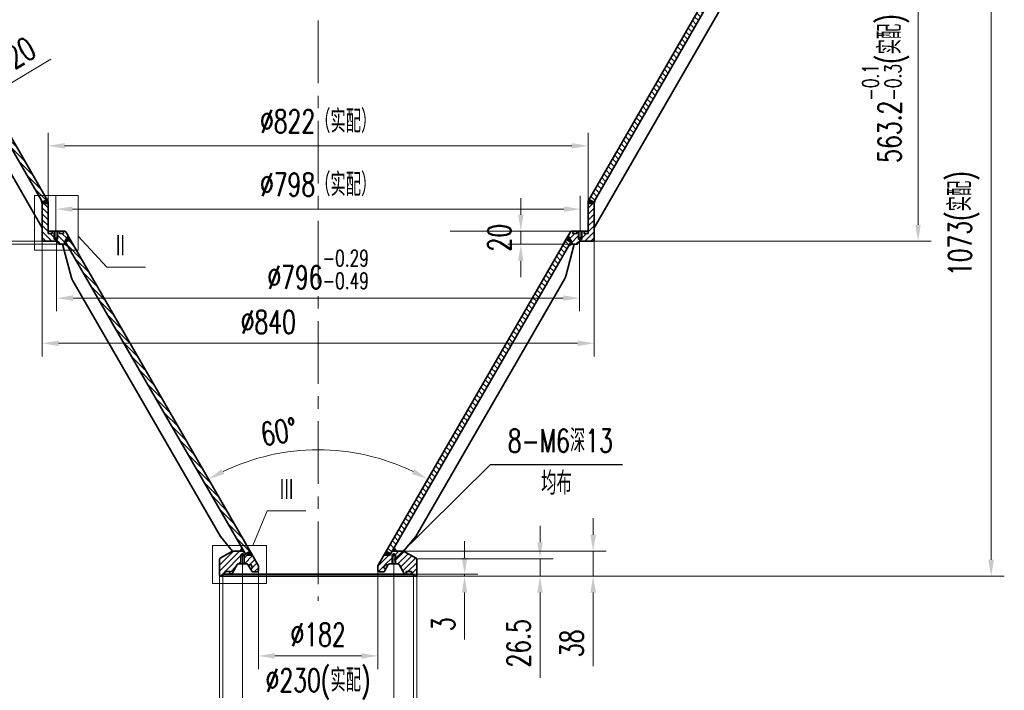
# Model space of a CAD drawing. Header units: millimetres. Extents: x -250 to 3950, y -50 to 2920.
# Tile 3 of 8: x 536 to 2035, y 1235 to 2255. Entities that reach past the tile are written whole.
import ezdxf
from ezdxf import colors
from ezdxf.entities.mleader import LeaderData, LeaderLine
from ezdxf.math import Vec2, Vec3

# ---------------------------------------------------------------- set-up
doc = ezdxf.new("R2010")
doc.units = ezdxf.units.MM
doc.header["$LTSCALE"] = 3
doc.linetypes.add('CENTER', pattern=[50.8, 31.75, -6.35, 6.35, -6.35])
doc.linetypes.add('DASHED', pattern=[19.05, 12.7, -6.35])
for name, color, linetype, lineweight in [('YGJ粗实线', 7, 'Continuous', 35), ('YGJ细实线', 3, 'Continuous', 15), ('YGJ细点画线', 1, 'CENTER', 15), ('YGJ细虚线', 2, 'DASHED', 15)]:
    doc.layers.add(name, color=color, linetype=linetype, lineweight=lineweight)
doc.styles.add('HC_GBDIM', font='romans.shx', dxfattribs={"width": 0.7, "bigfont": 'hzdx.shx'})
doc.styles.get("Standard").update_dxf_attribs({"font": 'simsun.ttc'})
doc.styles.add('标准', font='romans.shx', dxfattribs={"width": 0.7, "bigfont": 'hzdx.shx'})
doc.dimstyles.new('HC_GBDIM', dxfattribs={"dimtxt": 3.5, "dimasz": 2.5, "dimexe": 2, "dimexo": 0, "dimgap": 1.5, "dimtad": 1, "dimdec": 1, "dimzin": 0, "dimdsep": 46, "dimtxsty": 'HC_GBDIM', "dimcen": 2.5, "dimclrd": 3, "dimclre": 3, "dimclrt": 2, "dimadec": 0, "dimazin": 0, "dimtfac": 0.714286, "dimtdec": 1, "dimtmove": 0, "dimatfit": 3, "dimfxl": 1, "dimtzin": 0, "dimlwd": -1, "dimlwe": -1, "dimarcsym": 0})
pattern_1 = [(135, (3104.78495, -404.6137), (-0.44901281, -0.44901281), []), (225, (3104.78495, -404.6137), (0.44901281, -0.44901281), [])]
pattern_2 = [(135, (3104.78495, -404.6137), (-0.44901281, -0.44901281), []), (225, (3104.78495, -404.6137), (0.44901281, -0.44901281), [])]

# ---------------------------------------------------------------- blocks, each defined once
blk = doc.blocks.new('*D134')
at = {"layer": 'YGJ细实线', "color": 3}
for p, q in [((840.4, 1409.3), (840.4, 1031.4)), ((1140.4, 1421.6), (1140.4, 1031.4)), ((865.4, 1051.4), (1115.4, 1051.4))]:
    blk.add_line(p, q, dxfattribs=at)
for points in [[(865.4, 1055.6), (865.4, 1047.2), (840.4, 1051.4)], [(1115.4, 1047.2), (1115.4, 1055.6), (1140.4, 1051.4)]]:
    blk.add_solid(points, dxfattribs=at)
at = {"layer": 'YGJ细实线', "color": 2, "insert": (990.4, 1083.9), "char_height": 35, "attachment_point": 5, "style": 'HC_GBDIM'}
blk.add_mtext('%%c300{}{{\\H0.7x;}{}}', dxfattribs=at)
blk = doc.blocks.new('*D243')
at = {"layer": 'YGJ细实线', "color": 3, "ltscale": 0.833333}
for p, q in [((1679.6, 2481.3), (1923.5, 2481.3)), ((1903.5, 2456.3), (1903.5, 1943.1)), ((1403.8, 1918.1), (1923.5, 1918.1))]:
    blk.add_line(p, q, dxfattribs=at)
at = {"layer": 'YGJ细实线', "color": 3}
for points in [[(1907.6, 2456.3), (1899.3, 2456.3), (1903.5, 2481.3)], [(1899.3, 1943.1), (1907.6, 1943.1), (1903.5, 1918.1)]]:
    blk.add_solid(points, dxfattribs=at)
at = {"layer": 'YGJ细实线', "color": 2, "insert": (1854.1, 2150.4), "char_height": 35, "attachment_point": 5, "rotation": 90, "style": 'HC_GBDIM'}
blk.add_mtext('563.2{}{{\\H0.7x;{\\S-0.1^ -0.3;}}{}(实配)}', dxfattribs=at)
blk = doc.blocks.new('*D173')
at = {"layer": 'YGJ细实线', "color": 3, "ltscale": 0.833333}
for p, q in [((1324, 2481.3), (2034.8, 2481.3)), ((2014.8, 2456.3), (2014.8, 1433.3)), ((1133.4, 1408.3), (2034.8, 1408.3))]:
    blk.add_line(p, q, dxfattribs=at)
at = {"layer": 'YGJ细实线', "color": 3}
for points in [[(2019, 2456.3), (2010.6, 2456.3), (2014.8, 2481.3)], [(2010.6, 1433.3), (2019, 1433.3), (2014.8, 1408.3)]]:
    blk.add_solid(points, dxfattribs=at)
at = {"layer": 'YGJ细实线', "color": 2, "insert": (1973, 1944.8), "char_height": 35, "attachment_point": 5, "rotation": 90, "style": '标准'}
blk.add_mtext('1073(实配){}{{\\H0.7x;}{}}', dxfattribs=at)
blk = doc.blocks.new('*D246')
at = {"layer": 'YGJ细实线', "color": 3}
for p, q in [((579.4, 1962.7), (579.4, 2083.1)), ((1401.4, 1962.7), (1401.4, 2083.1)), ((604.4, 2063.1), (1376.4, 2063.1))]:
    blk.add_line(p, q, dxfattribs=at)
for points in [[(604.4, 2067.3), (604.4, 2058.9), (579.4, 2063.1)], [(1376.4, 2058.9), (1376.4, 2067.3), (1401.4, 2063.1)]]:
    blk.add_solid(points, dxfattribs=at)
at = {"layer": 'YGJ细实线', "color": 2, "insert": (990.4, 2100.2), "char_height": 35, "attachment_point": 5, "style": '标准'}
blk.add_mtext('%%c822（实配）{}{{\\H0.7x;}{}}', dxfattribs=at)
blk = doc.blocks.new('*D245')
at = {"layer": 'YGJ细实线', "color": 3}
for p, q in [((591.4, 1951.9), (591.4, 1986.8)), ((1389.4, 1951.9), (1389.4, 1986.8)), ((616.4, 1966.8), (1364.4, 1966.8))]:
    blk.add_line(p, q, dxfattribs=at)
for points in [[(616.4, 1971), (616.4, 1962.7), (591.4, 1966.8)], [(1364.4, 1962.7), (1364.4, 1971), (1389.4, 1966.8)]]:
    blk.add_solid(points, dxfattribs=at)
at = {"layer": 'YGJ细实线', "color": 2, "insert": (990.4, 2003.9), "char_height": 35, "attachment_point": 5, "style": '标准'}
blk.add_mtext('%%c798（实配）{}{{\\H0.7x;}{}}', dxfattribs=at)
blk = doc.blocks.new('*D159')
at = {"layer": 'YGJ细实线', "color": 3}
blk.add_arc((990.4, 1266.9), 333.6, 64.2946, 115.7054, dxfattribs=at)
for points in [[(843.7, 1571.2), (847.6, 1563.8), (823.6, 1555.8)], [(1133.1, 1563.8), (1137, 1571.2), (1157.2, 1555.8)]]:
    blk.add_solid(points, dxfattribs=at)
at = {"layer": 'YGJ细实线', "color": 2, "insert": (930.6, 1628.1), "char_height": 35, "attachment_point": 5, "rotation": 9.3978, "style": 'HC_GBDIM'}
blk.add_mtext('60%%d', dxfattribs=at)
blk = doc.blocks.new('*D162')
at = {"layer": 'YGJ细实线', "color": 3}
for p, q in [((1328.1, 1459.9), (1328.1, 1484.9)), ((1140.4, 1434.9), (1348.1, 1434.9)), ((1328.1, 1434.9), (1328.1, 1408.3)), ((1153.5, 1408.3), (1348.1, 1408.3)), ((1328.1, 1383.3), (1328.1, 1253.7))]:
    blk.add_line(p, q, dxfattribs=at)
for points in [[(1323.9, 1459.9), (1332.3, 1459.9), (1328.1, 1434.9)], [(1332.3, 1383.3), (1323.9, 1383.3), (1328.1, 1408.3)]]:
    blk.add_solid(points, dxfattribs=at)
at = {"layer": 'YGJ细实线', "color": 2, "insert": (1295.6, 1306), "char_height": 35, "attachment_point": 5, "rotation": 90, "style": 'HC_GBDIM'}
blk.add_mtext('26.5{}{{\\H0.7x;}{}}', dxfattribs=at)
blk = doc.blocks.new('*D161')
at = {"layer": 'YGJ细实线', "color": 3}
for p, q in [((1213.3, 1436.3), (1213.3, 1461.3)), ((1117.9, 1411.3), (1233.3, 1411.3)), ((1213.3, 1411.3), (1213.3, 1408.3)), ((1117.9, 1408.3), (1233.3, 1408.3)), ((1213.3, 1383.3), (1213.3, 1312))]:
    blk.add_line(p, q, dxfattribs=at)
for points in [[(1209.1, 1436.3), (1217.4, 1436.3), (1213.3, 1411.3)], [(1217.4, 1383.3), (1209.1, 1383.3), (1213.3, 1408.3)]]:
    blk.add_solid(points, dxfattribs=at)
at = {"layer": 'YGJ细实线', "color": 2, "insert": (1180.8, 1335.2), "char_height": 35, "attachment_point": 5, "rotation": 90, "style": 'HC_GBDIM'}
blk.add_mtext('3', dxfattribs=at)
blk = doc.blocks.new('*D212')
at = {"layer": 'YGJ细实线', "color": 3}
blk.add_arc((990.4, 1266.9), 333.6, 64.2946, 115.7054, dxfattribs=at)
for points in [[(843.7, 1571.2), (847.6, 1563.8), (823.6, 1555.8)], [(1133.1, 1563.8), (1137, 1571.2), (1157.2, 1555.8)]]:
    blk.add_solid(points, dxfattribs=at)
at = {"layer": 'YGJ细实线', "color": 2, "insert": (930.6, 1628.1), "char_height": 35, "attachment_point": 5, "rotation": 9.3978, "style": 'HC_GBDIM'}
blk.add_mtext('60%%d', dxfattribs=at)
blk = doc.blocks.new('*D216')
at = {"layer": 'YGJ细实线', "color": 3}
for p, q in [((875.4, 1414.5), (875.4, 1182.3)), ((1105.4, 1420.4), (1105.4, 1182.3)), ((900.4, 1202.3), (1080.4, 1202.3))]:
    blk.add_line(p, q, dxfattribs=at)
for points in [[(900.4, 1206.4), (900.4, 1198.1), (875.4, 1202.3)], [(1080.4, 1198.1), (1080.4, 1206.4), (1105.4, 1202.3)]]:
    blk.add_solid(points, dxfattribs=at)
at = {"layer": 'YGJ细实线', "color": 2, "insert": (990.4, 1244.1), "char_height": 35, "attachment_point": 5, "style": 'HC_GBDIM'}
blk.add_mtext('%%c230(实配)', dxfattribs=at)
blk = doc.blocks.new('*D218')
at = {"layer": 'YGJ细实线', "color": 3}
for p, q in [((899.4, 1420.4), (899.4, 1267)), ((1081.4, 1420.4), (1081.4, 1267)), ((924.4, 1287), (1056.4, 1287))]:
    blk.add_line(p, q, dxfattribs=at)
for points in [[(924.4, 1291.1), (924.4, 1282.8), (899.4, 1287)], [(1056.4, 1282.8), (1056.4, 1291.1), (1081.4, 1287)]]:
    blk.add_solid(points, dxfattribs=at)
at = {"layer": 'YGJ细实线', "color": 2, "insert": (990.4, 1319.5), "char_height": 35, "attachment_point": 5, "style": 'HC_GBDIM'}
blk.add_mtext('%%c182{}{{\\H0.7x;}{}}', dxfattribs=at)
blk = doc.blocks.new('*D242')
at = {"layer": 'YGJ细实线', "color": 3}
for p, q in [((570.4, 1944.7), (570.4, 1742.6)), ((1410.4, 1920.1), (1410.4, 1742.6)), ((595.4, 1762.6), (1385.4, 1762.6))]:
    blk.add_line(p, q, dxfattribs=at)
for points in [[(595.4, 1766.8), (595.4, 1758.4), (570.4, 1762.6)], [(1385.4, 1758.4), (1385.4, 1766.8), (1410.4, 1762.6)]]:
    blk.add_solid(points, dxfattribs=at)
at = {"layer": 'YGJ细实线', "color": 2, "insert": (914.5, 1795.1), "char_height": 35, "attachment_point": 5, "style": 'HC_GBDIM'}
blk.add_mtext('%%c840{}{{\\H0.7x;}{}}', dxfattribs=at)
blk = doc.blocks.new('*D482')
at = {"layer": 'YGJ细实线', "color": 3}
for p, q in [((502.5, 2146.3), (583.8, 2194.9)), ((474.6, 2144.2), (491.4, 2116.3)), ((457.5, 2134), (474.2, 2106)), ((463.9, 2123.1), (481.1, 2133.4)), ((442.5, 2110.3), (421, 2097.5))]:
    blk.add_line(p, q, dxfattribs=at)
for points in [[(500.4, 2149.8), (504.7, 2142.7), (481.1, 2133.4)], [(444.6, 2106.7), (440.3, 2113.9), (463.9, 2123.1)]]:
    blk.add_solid(points, dxfattribs=at)
at = {"layer": 'YGJ细实线', "color": 2, "insert": (537.2, 2204.9), "char_height": 35, "attachment_point": 5, "rotation": 30.8996, "style": '标准'}
blk.add_mtext('20', dxfattribs=at)
blk = doc.blocks.new('_DOTSMALL')
at = {"layer": 'YGJ细实线', "color": 0, "linetype": 'ByBlock', "transparency": 16777216, "const_width": 0.5}
blk.add_lwpolyline([(-0.0625, 0, 1), (0.0625, 0, 1)], format="xyb", close=True, dxfattribs=at)
blk = doc.blocks.new('*D665')
at = {"layer": 'YGJ细实线', "color": 3}
for p, q in [((1298.9, 1958.3), (1298.9, 1983.3)), ((1375.2, 1933.3), (1278.9, 1933.3)), ((1298.9, 1913.3), (1298.9, 1933.3)), ((1382.7, 1913.3), (1278.9, 1913.3)), ((1298.9, 1888.3), (1298.9, 1863.3))]:
    blk.add_line(p, q, dxfattribs=at)
for points in [[(1294.8, 1958.3), (1303.1, 1958.3), (1298.9, 1933.3)], [(1303.1, 1888.3), (1294.8, 1888.3), (1298.9, 1913.3)]]:
    blk.add_solid(points, dxfattribs=at)
at = {"layer": 'YGJ细实线', "color": 2, "insert": (1266.4, 1923.3), "char_height": 35, "attachment_point": 5, "rotation": 90, "style": 'HC_GBDIM'}
blk.add_mtext('20', dxfattribs=at)
blk = doc.blocks.new('*D676')
at = {"layer": 'YGJ细实线', "color": 3}
for p, q in [((491.4, 1943.1), (491.4, 2049.5)), ((582.4, 1918.1), (471.4, 1918.1)), ((601.4, 1913.3), (471.4, 1913.3)), ((491.4, 1913.3), (491.4, 1918.1)), ((491.4, 1888.3), (491.4, 1863.3))]:
    blk.add_line(p, q, dxfattribs=at)
for points in [[(487.3, 1943.1), (495.6, 1943.1), (491.4, 1918.1)], [(495.6, 1888.3), (487.3, 1888.3), (491.4, 1913.3)]]:
    blk.add_solid(points, dxfattribs=at)
at = {"layer": 'YGJ细实线', "color": 2, "insert": (458.9, 2008.8), "char_height": 35, "attachment_point": 5, "rotation": 90, "style": 'HC_GBDIM'}
blk.add_mtext('4.8', dxfattribs=at)
blk = doc.blocks.new('*D701')
at = {"layer": 'YGJ细实线', "color": 3}
for p, q in [((1409, 1471.3), (1409, 1496.3)), ((1120.5, 1446.3), (1429, 1446.3)), ((1409, 1408.3), (1409, 1446.3)), ((1139.4, 1408.3), (1429, 1408.3)), ((1409, 1383.3), (1409, 1271.2))]:
    blk.add_line(p, q, dxfattribs=at)
for points in [[(1404.8, 1471.3), (1413.2, 1471.3), (1409, 1446.3)], [(1413.2, 1383.3), (1404.8, 1383.3), (1409, 1408.3)]]:
    blk.add_solid(points, dxfattribs=at)
at = {"layer": 'YGJ细实线', "color": 2, "insert": (1376.5, 1306), "char_height": 35, "attachment_point": 5, "rotation": 90, "style": 'HC_GBDIM'}
blk.add_mtext('38', dxfattribs=at)
blk = doc.blocks.new('*D709')
at = {"layer": 'YGJ细实线', "color": 3}
for p, q in [((845.4, 1411.3), (845.4, 1099.4)), ((1135.4, 1411.3), (1135.4, 1099.4)), ((1110.4, 1119.4), (870.4, 1119.4))]:
    blk.add_line(p, q, dxfattribs=at)
for points in [[(870.4, 1123.6), (870.4, 1115.2), (845.4, 1119.4)], [(1110.4, 1115.2), (1110.4, 1123.6), (1135.4, 1119.4)]]:
    blk.add_solid(points, dxfattribs=at)
at = {"layer": 'YGJ细实线', "color": 2, "insert": (990.4, 1163), "char_height": 35, "attachment_point": 5, "style": 'HC_GBDIM'}
blk.add_mtext('%%c290{}{{\\H0.7x;{\\S+0.21^  0;}}{}}', dxfattribs=at)
blk = doc.blocks.new('*D711')
at = {"layer": 'YGJ细实线', "color": 3}
for p, q in [((592.4, 1918.1), (592.4, 1811.4)), ((1388.4, 1918.1), (1388.4, 1811.4)), ((617.4, 1831.4), (1363.4, 1831.4))]:
    blk.add_line(p, q, dxfattribs=at)
for points in [[(617.4, 1835.6), (617.4, 1827.2), (592.4, 1831.4)], [(1363.4, 1827.2), (1363.4, 1835.6), (1388.4, 1831.4)]]:
    blk.add_solid(points, dxfattribs=at)
at = {"layer": 'YGJ细实线', "color": 2, "insert": (990.4, 1875), "char_height": 35, "attachment_point": 5, "style": 'HC_GBDIM'}
blk.add_mtext('%%c796{}{{\\H0.7x;{\\S-0.29^ -0.49;}}{}}', dxfattribs=at)

msp = doc.modelspace()

# ---------------------------------------------------------------- hatches: boundary and pattern name
at = {"layer": 'YGJ细实线'}
h = msp.add_hatch(dxfattribs=at)
h.set_pattern_fill('ANSI31', color=3, scale=2, angle=90)
h.set_pattern_definition([(135, (16.161, 295.482), (-4.490128, -4.490128), [])])
h.paths.add_polyline_path([(301.388, 2460.279), (294.46, 2456.279), (297.315, 2451.334), (568.876, 1980.976), (570.96, 1977.367), (577.888, 1981.367)])
h.paths.add_polyline_path([(1683.461, 2451.334), (1686.316, 2456.279), (1679.388, 2460.279), (1402.888, 1981.367), (1409.816, 1977.367), (1411.9, 1980.976)])
h.paths.add_polyline_path([(1371.076, 1910.267), (1374.816, 1916.745), (1367.888, 1920.745), (1362.975, 1912.236), (1093.888, 1446.163), (1100.816, 1442.163), (1103.229, 1446.343)])
h.paths.add_polyline_path([(609.7, 1910.267), (877.547, 1446.343), (879.96, 1442.163), (886.888, 1446.163), (617.801, 1912.236), (612.888, 1920.745), (605.96, 1916.745)])
at = {"layer": 'YGJ细实线', "ltscale": 0.833333}
h = msp.add_hatch(dxfattribs=at)
h.set_pattern_fill('ANSI37', color=3, scale=0.2, angle=90)
h.set_pattern_definition(pattern_2)
h.paths.add_polyline_path([(578.718, 1979.929, -0.1316525), (579.388, 1977.429), (579.388, 1975.334), (570.388, 1975.334), (570.96, 1977.367), (577.888, 1981.367)])
h.paths.add_polyline_path([(570.388, 1975.334), (568.876, 1980.976), (570.96, 1977.367)])
h = msp.add_hatch(dxfattribs=at)
h.set_pattern_fill('ANSI37', color=3, scale=0.2, angle=90)
h.set_pattern_definition(pattern_2)
h.paths.add_polyline_path([(1402.058, 1979.929, 0.1316525), (1401.388, 1977.429), (1401.388, 1975.334), (1410.388, 1975.334), (1409.816, 1977.367), (1402.888, 1981.367)])
h.paths.add_polyline_path([(1410.388, 1975.334), (1411.9, 1980.976), (1409.816, 1977.367)])
h = msp.add_hatch(dxfattribs=at)
h.set_pattern_fill('ANSI31', color=3, scale=2, angle=90)
h.set_pattern_definition([(135, (6164.156, -410.144), (-4.490128, -4.490128), [])])
h.paths.add_polyline_path([(591.388, 1921.334), (588.838, 1921.334), (591.388, 1919.861), (593.938, 1921.334)])
h.paths.add_polyline_path([(570.388, 1948.358), (570.388, 1975.334), (579.388, 1975.334), (579.388, 1933.334), (579.388, 1931.484), (579.388, 1929.634), (582.538, 1929.634), (585.688, 1929.634), (585.688, 1931.484), (585.688, 1933.334), (588.388, 1933.334), (588.388, 1921.784), (588.838, 1921.334), (591.388, 1921.334), (593.938, 1921.334), (594.388, 1921.784), (594.388, 1933.334), (596.588, 1933.334), (596.588, 1931.484), (596.588, 1929.634), (599.738, 1929.634), (602.888, 1929.634), (602.888, 1931.484), (602.888, 1933.334), (605.62, 1933.334), (609.793, 1926.107), (605.19, 1918.134), (590.033, 1918.134), (588.388, 1918.134), (586.906, 1918.134), (573.106, 1918.134), (570.388, 1918.134)])
h.paths.add_polyline_path([(592.516, 1915.834), (591.765, 1917.134, 0.26794919), (590.033, 1918.134), (605.19, 1918.134), (604.388, 1916.745), (604.388, 1913.334), (596.846, 1913.334, -0.06445677), (595.573, 1913.499, -0.20003754)])
h = msp.add_hatch(dxfattribs=at)
h.set_pattern_fill('ANSI31', color=3, scale=2)
h.set_pattern_definition([(45, (16.161, 295.482), (-4.490128, 4.490128), [])])
h.paths.add_polyline_path([(1410.388, 1948.358), (1410.388, 1975.334), (1401.388, 1975.334), (1401.388, 1933.334), (1401.388, 1931.484), (1401.388, 1929.634), (1398.238, 1929.634), (1395.088, 1929.634), (1395.088, 1931.484), (1395.088, 1933.334), (1392.388, 1933.334), (1392.388, 1921.784), (1391.938, 1921.334), (1389.388, 1921.334), (1386.838, 1921.334), (1386.388, 1921.784), (1386.388, 1933.334), (1384.188, 1933.334), (1384.188, 1931.484), (1384.188, 1929.634), (1381.038, 1929.634), (1377.888, 1929.634), (1377.888, 1931.484), (1377.888, 1933.334), (1375.156, 1933.334), (1370.983, 1926.107), (1375.586, 1918.134), (1390.743, 1918.134), (1392.388, 1918.134), (1393.87, 1918.134), (1407.67, 1918.134), (1410.388, 1918.134)])
h.paths.add_polyline_path([(1388.26, 1915.834), (1389.011, 1917.134, -0.26794919), (1390.743, 1918.134), (1375.586, 1918.134), (1376.388, 1916.745), (1376.388, 1913.334), (1383.93, 1913.334, 0.06445677), (1385.203, 1913.499, 0.20003754)])
h = msp.add_hatch(dxfattribs=at)
h.set_pattern_fill('ANSI37', color=3, scale=0.2, angle=90)
h.set_pattern_definition(pattern_1)
h.paths.add_polyline_path([(604.388, 1916.689), (604.388, 1916.745), (609.793, 1926.107), (612.888, 1920.745), (605.96, 1916.745), (605.993, 1916.689)])
h.paths.add_polyline_path([(604.388, 1913.402), (607.89, 1913.402), (605.993, 1916.689), (604.388, 1916.689)])
h.paths.add_polyline_path([(609.7, 1910.267), (604.388, 1913.334), (604.388, 1913.402), (607.89, 1913.402)])
h = msp.add_hatch(dxfattribs=at)
h.set_pattern_fill('ANSI37', color=3, scale=0.2, angle=90)
h.set_pattern_definition(pattern_1)
h.paths.add_polyline_path([(1376.388, 1916.689), (1376.388, 1916.745), (1370.983, 1926.107), (1367.888, 1920.745), (1374.816, 1916.745), (1374.783, 1916.689)])
h.paths.add_polyline_path([(1376.388, 1913.402), (1372.886, 1913.402), (1374.783, 1916.689), (1376.388, 1916.689)])
h.paths.add_polyline_path([(1371.076, 1910.267), (1376.388, 1913.334), (1376.388, 1913.402), (1372.886, 1913.402)])
h = msp.add_hatch(dxfattribs=at)
h.set_pattern_fill('ANSI31', color=3, scale=2)
h.set_pattern_definition([(45, (16.161, 295.482), (-4.490128, 4.490128), [])])
h.paths.add_polyline_path([(1105.388, 1439.843), (1102.838, 1439.843), (1102.388, 1439.393), (1102.388, 1435.393), (1102.388, 1426.843), (1098.894, 1426.843, 0.26794919), (1097.161, 1425.843), (1096.682, 1425.013, -0.41421356), (1095.999, 1424.83), (1094.7, 1425.58), (1093.401, 1426.33, 0.41421356), (1092.718, 1426.147), (1091.393, 1423.852), (1090.068, 1421.557, 0.41421356), (1090.251, 1420.874), (1091.55, 1420.124), (1092.849, 1419.374, -0.41421356), (1093.032, 1418.691), (1091.398, 1415.861, -0.26794919), (1089.666, 1414.861), (1083.388, 1414.861, -0.41421356), (1081.388, 1416.861), (1081.388, 1424.513), (1090.525, 1440.338), (1099.763, 1440.338), (1100.816, 1442.163), (1103.229, 1446.343), (1120.55, 1446.343), (1140.388, 1434.89), (1140.388, 1408.343), (1136.192, 1408.343), (1135.388, 1411.343), (1132.788, 1411.343, -0.41421356), (1132.488, 1411.643), (1132.488, 1412.492), (1132.488, 1414.295), (1132.488, 1414.943, 0.41421356), (1131.988, 1415.443), (1130.849, 1415.443), (1127.027, 1415.443), (1124.61, 1415.443, 0.52056705), (1124.14, 1414.772), (1125.241, 1411.746, -0.52056705), (1124.96, 1411.343), (1123.141, 1411.343, -0.26794919), (1121.409, 1412.343), (1118.522, 1417.343), (1113.614, 1425.843, 0.26794919), (1111.882, 1426.843), (1108.388, 1426.843), (1108.388, 1435.393), (1108.388, 1439.393), (1107.938, 1439.843)])
h.paths.add_polyline_path([(872.838, 1439.843), (872.838, 1440.843), (875.388, 1442.316), (877.938, 1440.843), (877.938, 1439.843), (878.388, 1439.393), (878.388, 1426.843), (881.882, 1426.843, -0.26794919), (883.614, 1425.843), (884.094, 1425.013, 0.41421356), (884.777, 1424.83), (886.076, 1425.58), (887.375, 1426.33, -0.41421356), (888.058, 1426.147), (889.383, 1423.852), (890.708, 1421.557, -0.41421356), (890.525, 1420.874), (889.226, 1420.124), (887.927, 1419.374, 0.41421356), (887.744, 1418.691), (889.378, 1415.861, 0.26794919), (891.11, 1414.861), (897.388, 1414.861, 0.41421356), (899.388, 1416.861), (899.388, 1424.513), (890.251, 1440.338), (881.013, 1440.338), (879.96, 1442.163), (877.547, 1446.343), (860.226, 1446.343), (840.388, 1434.89), (840.388, 1408.343), (844.584, 1408.343), (845.388, 1411.343), (847.988, 1411.343, 0.41421356), (848.288, 1411.643), (848.288, 1412.492), (848.288, 1414.295), (848.288, 1414.943, -0.41421356), (848.788, 1415.443), (849.927, 1415.443), (853.749, 1415.443), (856.166, 1415.443, -0.52056705), (856.619, 1414.726), (855.535, 1411.746, 0.52056705), (855.816, 1411.343), (857.635, 1411.343, 0.26794919), (859.367, 1412.343), (862.254, 1417.343), (867.161, 1425.843, -0.26794919), (868.894, 1426.843), (872.388, 1426.843), (872.388, 1439.393)])
h = msp.add_hatch(dxfattribs=at)
h.set_pattern_fill('ANSI37', color=3, scale=0.2, angle=90)
h.paths.add_polyline_path([(881.013, 1440.338), (890.251, 1440.338), (886.888, 1446.163), (879.96, 1442.163)])
h.paths.add_polyline_path([(1093.888, 1446.163), (1090.525, 1440.338), (1099.763, 1440.338), (1100.816, 1442.163)])
h.paths.add_polyline_path([(877.547, 1446.343), (874.547, 1451.539), (871.547, 1446.343)])
h.paths.add_polyline_path([(1109.229, 1446.343), (1106.229, 1451.539), (1103.229, 1446.343)])

# ---------------------------------------------------------------- linework, layer by layer
at = {"layer": 'YGJ粗实线', "ltscale": 0.833333}
for p, q in [((578.718, 1979.929), (291.254, 2477.832)), ((1402.058, 1979.929), (1689.522, 2477.832)), ((570.96, 1977.367), (294.46, 2456.279)), ((1409.816, 1977.367), (1686.316, 2456.279)), ((570.388, 1938.358), (301.973, 2403.265)), ((1410.388, 1938.358), (1679.176, 2403.912)), ((570.388, 1975.334), (568.876, 1980.976)), ((577.888, 1981.367), (570.96, 1977.367)), ((1402.888, 1981.367), (1409.816, 1977.367)), ((1410.388, 1975.334), (1411.9, 1980.976)), ((570.96, 1977.367), (570.388, 1975.334)), ((579.388, 1975.334), (570.388, 1975.334)), ((570.388, 1975.334), (570.388, 1920.134)), ((579.388, 1977.429), (579.388, 1933.334)), ((1401.388, 1977.429), (1401.388, 1933.334)), ((1401.388, 1975.334), (1410.388, 1975.334)), ((1409.816, 1977.367), (1410.388, 1975.334)), ((1410.388, 1975.334), (1410.388, 1920.134)), ((579.388, 1933.334), (596.588, 1933.334)), ((579.388, 1933.334), (579.388, 1930.134)), ((588.838, 1921.334), (588.838, 1933.334)), ((593.938, 1921.334), (593.938, 1933.334)), ((596.588, 1933.334), (604.465, 1933.334)), ((1384.188, 1933.334), (1376.311, 1933.334)), ((1401.388, 1933.334), (1384.188, 1933.334)), ((1386.838, 1921.334), (1386.838, 1933.334)), ((1391.938, 1921.334), (1391.938, 1933.334)), ((1401.388, 1933.334), (1401.388, 1930.134)), ((579.888, 1929.634), (585.188, 1929.634)), ((585.688, 1930.134), (585.688, 1933.034)), ((588.388, 1923.334), (594.388, 1923.334)), ((588.838, 1923.334), (591.388, 1923.334)), ((593.938, 1921.334), (588.838, 1921.334)), ((588.838, 1921.334), (591.388, 1919.861)), ((593.938, 1923.334), (591.388, 1923.334)), ((593.938, 1921.334), (591.388, 1919.861)), ((596.588, 1933.034), (596.588, 1930.134)), ((597.088, 1929.634), (602.388, 1929.634)), ((602.888, 1930.134), (602.888, 1933.034)), ((604.388, 1916.745), (609.793, 1926.107)), ((612.888, 1920.745), (605.96, 1916.745)), ((617.801, 1912.236), (606.197, 1932.334)), ((899.12, 1424.977), (612.888, 1920.745)), ((1081.656, 1424.977), (1367.888, 1920.745)), ((1362.975, 1912.236), (1374.579, 1932.334)), ((1367.888, 1920.745), (1374.816, 1916.745)), ((1376.388, 1916.745), (1370.983, 1926.107)), ((1377.888, 1930.134), (1377.888, 1933.034)), ((1383.688, 1929.634), (1378.388, 1929.634)), ((1384.188, 1933.034), (1384.188, 1930.134)), ((1392.388, 1923.334), (1386.388, 1923.334)), ((1386.838, 1923.334), (1389.388, 1923.334)), ((1386.838, 1921.334), (1391.938, 1921.334)), ((1386.838, 1921.334), (1389.388, 1919.861)), ((1391.938, 1923.334), (1389.388, 1923.334)), ((1391.938, 1921.334), (1389.388, 1919.861)), ((1395.088, 1930.134), (1395.088, 1933.034)), ((1400.888, 1929.634), (1395.588, 1929.634)), ((572.388, 1918.134), (592.388, 1918.134)), ((593.716, 1915.834), (592.388, 1918.134)), ((598.046, 1913.334), (604.388, 1913.334)), ((601.388, 1913.334), (615.041, 1862.379)), ((604.388, 1916.745), (604.388, 1913.334)), ((605.96, 1916.745), (604.388, 1916.745)), ((604.388, 1913.334), (609.7, 1910.267)), ((881.013, 1440.338), (605.96, 1916.745)), ((1099.763, 1440.338), (1374.816, 1916.745)), ((1380.159, 1913.334), (1367.173, 1864.87)), ((1376.388, 1913.334), (1371.076, 1910.267)), ((1374.816, 1916.745), (1376.388, 1916.745)), ((1376.388, 1916.745), (1376.388, 1913.334)), ((1382.73, 1913.334), (1376.388, 1913.334)), ((1387.06, 1915.834), (1388.388, 1918.134)), ((1408.388, 1918.134), (1388.388, 1918.134)), ((1139.058, 1468.401), (1365.175, 1860.047)), ((841.718, 1468.401), (617.039, 1857.555)), ((860.226, 1446.343), (841.718, 1468.401)), ((1120.55, 1446.343), (1139.058, 1468.401)), ((841.388, 1435.467), (860.226, 1446.343)), ((860.226, 1446.343), (877.547, 1446.343)), ((871.547, 1446.343), (874.547, 1451.539)), ((878.388, 1439.843), (872.388, 1439.843)), ((872.838, 1440.843), (875.388, 1442.316)), ((872.838, 1440.843), (872.838, 1426.843)), ((872.838, 1440.843), (877.938, 1440.843)), ((877.938, 1440.843), (875.388, 1442.316)), ((877.938, 1440.843), (877.938, 1426.843)), ((886.888, 1446.163), (879.96, 1442.163)), ((881.013, 1440.338), (890.251, 1440.338)), ((1099.763, 1440.338), (1090.525, 1440.338)), ((1093.888, 1446.163), (1100.816, 1442.163)), ((1102.388, 1439.843), (1108.388, 1439.843)), ((1102.838, 1440.843), (1105.388, 1442.316)), ((1102.838, 1440.843), (1102.838, 1426.843)), ((1107.938, 1440.843), (1102.838, 1440.843)), ((1120.55, 1446.343), (1103.229, 1446.343)), ((1107.938, 1440.843), (1105.388, 1442.316)), ((1109.229, 1446.343), (1106.229, 1451.539)), ((1107.938, 1440.843), (1107.938, 1426.843)), ((1139.388, 1435.467), (1120.55, 1446.343)), ((840.388, 1409.343), (840.388, 1433.735)), ((859.367, 1412.343), (867.161, 1425.843)), ((881.882, 1426.843), (868.894, 1426.843)), ((889.378, 1415.861), (883.614, 1425.843)), ((887.375, 1426.33), (884.344, 1424.58)), ((890.708, 1421.557), (888.058, 1426.147)), ((899.388, 1416.861), (899.388, 1423.977)), ((1081.388, 1416.861), (1081.388, 1423.977)), ((1090.068, 1421.557), (1092.718, 1426.147)), ((1091.398, 1415.861), (1097.161, 1425.843)), ((1093.401, 1426.33), (1096.432, 1424.58)), ((1098.894, 1426.843), (1111.882, 1426.843)), ((1121.409, 1412.343), (1113.614, 1425.843)), ((1140.388, 1409.343), (1140.388, 1433.735)), ((845.189, 1410.602), (844.783, 1409.085)), ((857.635, 1411.343), (846.155, 1411.343)), ((848.288, 1414.943), (848.288, 1411.343)), ((848.288, 1414.943), (848.288, 1411.343)), ((856.166, 1415.443), (848.788, 1415.443)), ((856.619, 1414.726), (855.388, 1411.343)), ((856.636, 1414.772), (855.535, 1411.746)), ((1123.141, 1411.343), (857.635, 1411.343)), ((890.525, 1420.874), (887.494, 1419.124)), ((891.11, 1414.861), (897.388, 1414.861)), ((1089.666, 1414.861), (1083.388, 1414.861)), ((1090.251, 1420.874), (1093.282, 1419.124)), ((1123.141, 1411.343), (1134.621, 1411.343)), ((1124.14, 1414.772), (1125.241, 1411.746)), ((1124.157, 1414.726), (1125.388, 1411.343)), ((1124.61, 1415.443), (1131.988, 1415.443)), ((1132.488, 1414.943), (1132.488, 1411.343)), ((1132.488, 1414.943), (1132.488, 1411.343)), ((1135.587, 1410.602), (1135.993, 1409.085)), ((843.817, 1408.343), (841.388, 1408.343)), ((843.817, 1408.343), (1136.192, 1408.343)), ((1136.192, 1408.343), (1139.388, 1408.343))]:
    msp.add_line(p, q, dxfattribs=at)
for centre, radius, start, end in [((574.388, 1977.429), 5, 0, 30), ((1406.388, 1977.429), 5, 150, 180), ((585.988, 1933.034), 0.3, 90, 180), ((596.288, 1933.034), 0.3, 0, 90), ((603.188, 1933.034), 0.3, 90, 180), ((604.465, 1931.334), 2, 30, 90), ((1376.311, 1931.334), 2, 90, 150), ((1377.588, 1933.034), 0.3, 0, 90), ((1384.488, 1933.034), 0.3, 90, 180), ((1394.788, 1933.034), 0.3, 0, 90), ((572.388, 1920.134), 2, 180, 270), ((579.888, 1930.134), 0.5, 180, 270), ((585.188, 1930.134), 0.5, 270, 0), ((597.088, 1930.134), 0.5, 180, 270), ((602.388, 1930.134), 0.5, 270, 0), ((1378.388, 1930.134), 0.5, 180, 270), ((1383.688, 1930.134), 0.5, 270, 0), ((1395.588, 1930.134), 0.5, 180, 270), ((1400.888, 1930.134), 0.5, 270, 0), ((1408.388, 1920.134), 2, 270, 0), ((598.046, 1918.334), 5, 210, 270), ((1382.73, 1918.334), 5, 270, 330), ((634.36, 1867.555), 20, 195, 210), ((1347.855, 1870.047), 20, 330, 345), ((842.388, 1433.735), 2, 120, 180), ((868.894, 1424.843), 2, 90, 150), ((881.882, 1424.843), 2, 30, 90), ((884.527, 1425.263), 0.5, 210, 300), ((887.625, 1425.897), 0.5, 30, 120), ((897.388, 1423.977), 2, 0, 30), ((1083.388, 1423.977), 2, 150, 180), ((1093.151, 1425.897), 0.5, 60, 150), ((1096.249, 1425.263), 0.5, 240, 330), ((1098.894, 1424.843), 2, 90, 150), ((1111.882, 1424.843), 2, 30, 90), ((1138.388, 1433.735), 2, 0, 60), ((841.388, 1409.343), 1, 180, 270), ((843.817, 1409.343), 1, 270, 345), ((846.155, 1410.343), 1, 90, 165), ((847.988, 1411.643), 0.3, 270, 0), ((848.788, 1414.943), 0.5, 90, 180), ((855.816, 1411.643), 0.3, 160, 270), ((856.166, 1414.943), 0.5, 340, 90), ((857.635, 1413.343), 2, 270, 330), ((888.177, 1418.941), 0.5, 120, 210), ((891.11, 1416.861), 2, 210, 270), ((890.275, 1421.307), 0.5, 300, 30), ((897.388, 1416.861), 2, 270, 0), ((1083.388, 1416.861), 2, 180, 270), ((1089.666, 1416.861), 2, 270, 330), ((1090.501, 1421.307), 0.5, 150, 240), ((1092.599, 1418.941), 0.5, 330, 60), ((1123.141, 1413.343), 2, 210, 270), ((1124.61, 1414.943), 0.5, 90, 200), ((1124.96, 1411.643), 0.3, 270, 20), ((1131.988, 1414.943), 0.5, 0, 90), ((1132.788, 1411.643), 0.3, 180, 270), ((1134.621, 1410.343), 1, 15, 90), ((1136.959, 1409.343), 1, 195, 270), ((1139.388, 1409.343), 1, 270, 0)]:
    msp.add_arc(centre, radius, start, end, dxfattribs=at)
at = {"layer": 'YGJ细实线', "ltscale": 0.833333}
for p, q in [((588.388, 1933.334), (588.388, 1923.334)), ((594.388, 1933.334), (594.388, 1923.334)), ((1386.388, 1933.334), (1386.388, 1923.334)), ((1392.388, 1933.334), (1392.388, 1923.334))]:
    msp.add_line(p, q, dxfattribs=at)
at = {"layer": 'YGJ细实线'}
for p, q in [((604.465, 1933.334), (605.62, 1933.334)), ((606.197, 1932.334), (605.62, 1933.334)), ((1298.938, 1933.334), (1191.225, 1933.334)), ((1374.579, 1932.334), (1375.156, 1933.334)), ((1376.311, 1933.334), (1375.156, 1933.334)), ((625.349, 1925.396), (668.941, 1878.588)), ((668.941, 1878.588), (727.756, 1878.588)), ((890.894, 1454.924), (912.948, 1507.498)), ((912.948, 1507.498), (971.763, 1507.498)), ((1139.388, 1435.467), (1140.388, 1434.89)), ((1140.388, 1434.89), (1140.388, 1433.735)), ((845.388, 1411.343), (845.189, 1410.602)), ((846.155, 1411.343), (845.388, 1411.343)), ((858.79, 1411.343), (859.367, 1412.343)), ((889.955, 1414.861), (889.378, 1415.861)), ((889.955, 1414.861), (891.11, 1414.861)), ((1089.666, 1414.861), (1090.821, 1414.861)), ((1090.821, 1414.861), (1091.398, 1415.861)), ((1121.986, 1411.343), (1121.409, 1412.343)), ((1134.621, 1411.343), (1135.388, 1411.343)), ((1135.388, 1411.343), (1135.587, 1410.602))]:
    msp.add_line(p, q, dxfattribs=at)
at = {"layer": 'YGJ细实线', "color": 3, "ltscale": 0.833333}
for p, q in [((867.161, 1425.843), (867.739, 1426.843)), ((868.894, 1426.843), (867.739, 1426.843)), ((881.882, 1426.843), (883.037, 1426.843)), ((883.614, 1425.843), (883.037, 1426.843)), ((1097.161, 1425.843), (1097.739, 1426.843)), ((1098.894, 1426.843), (1097.739, 1426.843)), ((1111.882, 1426.843), (1113.037, 1426.843)), ((1113.614, 1425.843), (1113.037, 1426.843))]:
    msp.add_line(p, q, dxfattribs=at)
at = {"layer": 'YGJ细实线', "ltscale": 1.2}
msp.add_lwpolyline([(558.867, 1987.328), (625.349, 1987.328), (625.349, 1904.206), (558.867, 1904.206)], close=True, dxfattribs=at)
at = {"layer": 'YGJ细实线'}
msp.add_lwpolyline([(829.5, 1454.924), (911.725, 1454.924), (911.725, 1396.883), (829.5, 1396.883)], close=True, dxfattribs=at)
at = {"layer": 'YGJ细实线', "color": 3, "ltscale": 0.833333}
for points in [[(872.388, 1426.843), (872.388, 1439.843)], [(878.388, 1426.843), (878.388, 1439.843)], [(1102.388, 1426.843), (1102.388, 1439.843)], [(1108.388, 1426.843), (1108.388, 1439.843)]]:
    msp.add_lwpolyline(points, dxfattribs=at)
at = {"layer": 'YGJ细点画线'}
msp.add_line((990.388, 2558.371), (990.388, 1370.814), dxfattribs=at)
at = {"layer": 'YGJ细点画线', "ltscale": 0.833333}
for p, q in [((591.388, 1919.279), (591.388, 1951.926)), ((1389.388, 1919.279), (1389.388, 1951.926)), ((875.388, 1414.532), (875.388, 1443.114)), ((1105.388, 1416.776), (1105.388, 1443.524))]:
    msp.add_line(p, q, dxfattribs=at)

# ---------------------------------------------------------------- texts
at = {"layer": 'YGJ细实线', "color": 2, "char_height": 35, "attachment_point": 5, "style": '标准'}
for s, insert in [('8-M6深13', (1359.065, 1614.357)), ('均布', (1353.143, 1549.715))]:
    msp.add_mtext(s, dxfattribs=dict(at, insert=insert))
at = {"layer": 'YGJ细虚线', "char_height": 35, "width": 172.51321, "attachment_point": 3, "style": '标准'}
for s, insert in [('Ⅱ', (701.128, 1928.293)), ('Ⅲ', (954.034, 1557.203))]:
    msp.add_mtext(s, dxfattribs=dict(at, insert=insert))

# ---------------------------------------------------------------- dimensions: what is measured, and where the dimension line sits
at = {"layer": 'YGJ细实线', "ltscale": 0.833333}
dim = msp.add_linear_dim(base=(2014.801, 1408.343), p1=(1323.971, 2481.332), p2=(1133.401, 1408.343), angle=90, text='<>(实配){}{{\\H0.7x;}{}}', dimstyle='HC_GBDIM', override={"dimscale": 10, "dimdec": 0, "dimtxsty": '标准'}, dxfattribs=at)
dim.commit()
dim.dimension.update_dxf_attribs({"geometry": '*D173', "text_midpoint": (1972.968, 1944.838)})
dim = msp.add_linear_dim(base=(1903.483, 1918.134), p1=(1679.552, 2481.332), p2=(1403.84, 1918.134), angle=90, text='<>{}{{\\H0.7x;{\\S-0.1^ -0.3;}}{}(实配)}', dimstyle='HC_GBDIM', override={"dimscale": 10}, dxfattribs=at)
dim.commit()
dim.dimension.update_dxf_attribs({"geometry": '*D243', "text_midpoint": (1903.483, 2150.428), "dimtype": 160})
at = {"layer": 'YGJ细实线'}
dim = msp.add_aligned_dim(p1=(457.457, 2133.96), p2=(474.621, 2144.232), distance=-12.604, dimstyle='HC_GBDIM', override={"dimscale": 10, "dimdec": 0, "dimtxsty": '标准'}, dxfattribs=at)
dim.commit()
dim.dimension.update_dxf_attribs({"geometry": '*D482', "text_midpoint": (537.196, 2204.868)})
for base, p1, p2, text, override, picture, middle in [((1401.388, 2063.104), (579.388, 1962.731), (1401.388, 1962.731), '%%c<>（实配）{}{{\\H0.7x;}{}}', {"dimscale": 10, "dimdec": 0, "dimtxsty": '标准'}, '*D246', (990.388, 2063.104)), ((1410.388, 1762.611), (570.388, 1944.74), (1410.388, 1920.134), '%%c<>{}{{\\H0.7x;}{}}', {"dimscale": 10, "dimdec": 0, "dimtxsty": 'HC_GBDIM'}, '*D242', (914.548, 1762.611)), ((1140.388, 1051.413), (840.388, 1409.343), (1140.388, 1421.617), '%%c<>{}{{\\H0.7x;}{}}', {"dimscale": 10, "dimdec": 0, "dimtxsty": 'HC_GBDIM'}, '*D134', (990.388, 1051.413)), ((1105.388, 1202.269), (875.388, 1414.532), (1105.388, 1420.353), '%%c<>(实配)', {"dimscale": 10, "dimdec": 0, "dimtxsty": 'HC_GBDIM'}, '*D216', (990.388, 1202.269)), ((1081.388, 1286.975), (899.388, 1420.419), (1081.388, 1420.419), '%%c<>{}{{\\H0.7x;}{}}', {"dimscale": 10, "dimdec": 0}, '*D218', (990.388, 1286.975))]:
    dim = msp.add_linear_dim(base=base, p1=p1, p2=p2, text=text, dimstyle='HC_GBDIM', override=override, dxfattribs=at)
    dim.commit()
    dim.dimension.update_dxf_attribs({"geometry": picture, "text_midpoint": middle, "dimtype": 160})
for base, p1, p2, override, picture, middle in [((491.429, 1918.134), (601.388, 1913.334), (582.388, 1918.134), {"dimscale": 10}, '*D676', (491.429, 2008.8)), ((1298.938, 1933.334), (1382.73, 1913.334), (1375.156, 1933.334), {"dimscale": 10, "dimdec": 0}, '*D665', (1298.938, 1923.334)), ((1408.992, 1446.343), (1139.388, 1408.343), (1120.55, 1446.343), {"dimscale": 10, "dimdec": 0, "dimtxsty": 'HC_GBDIM'}, '*D701', (1408.992, 1306.01)), ((1213.26, 1408.343), (1117.893, 1411.343), (1117.893, 1408.343), {"dimscale": 10, "dimdec": 0, "dimtxsty": 'HC_GBDIM'}, '*D161', (1213.26, 1335.177))]:
    dim = msp.add_linear_dim(base=base, p1=p1, p2=p2, angle=90, dimstyle='HC_GBDIM', override=override, dxfattribs=at)
    dim.commit()
    dim.dimension.update_dxf_attribs({"geometry": picture, "text_midpoint": middle, "dimtype": 160})
for base, p1, p2, text, override, picture, middle in [((1389.388, 1966.821), (591.388, 1951.926), (1389.388, 1951.926), '%%c<>（实配）{}{{\\H0.7x;}{}}', {"dimscale": 10, "dimdec": 0, "dimtxsty": '标准'}, '*D245', (990.388, 2003.927)), ((1388.388, 1831.395), (592.388, 1918.134), (1388.388, 1918.134), '%%c<>{}{{\\H0.7x;{\\S-0.29^ -0.49;}}{}}', {"dimscale": 10, "dimdec": 0, "dimtxsty": 'HC_GBDIM'}, '*D711', (990.388, 1874.978)), ((845.388, 1119.413), (1135.388, 1411.343), (845.388, 1411.343), '%%c<>{}{{\\H0.7x;{\\S+0.21^  0;}}{}}', {"dimscale": 10, "dimdec": 0, "dimtxsty": 'HC_GBDIM'}, '*D709', (990.388, 1162.996))]:
    dim = msp.add_linear_dim(base=base, p1=p1, p2=p2, text=text, dimstyle='HC_GBDIM', override=override, dxfattribs=at)
    dim.commit()
    dim.dimension.update_dxf_attribs({"geometry": picture, "text_midpoint": middle})
for line1, line2, picture in [(((1081.656, 1424.977), (1367.888, 1920.745)), ((899.12, 1424.977), (612.888, 1920.745)), '*D159'), (((899.12, 1424.977), (612.888, 1920.745)), ((1081.656, 1424.977), (1367.888, 1920.745)), '*D212')]:
    dim = msp.add_angular_dim_2l(base=(1048.32, 1595.442), line1=line1, line2=line2, dimstyle='HC_GBDIM', override={"dimscale": 10}, dxfattribs=at)
    dim.commit()
    dim.dimension.update_dxf_attribs({"geometry": picture, "text_midpoint": (935.913, 1596.033), "dimtype": 162})
dim = msp.add_linear_dim(base=(1328.104, 1408.343), p1=(1140.388, 1434.89), p2=(1153.469, 1408.343), angle=90, text='<>{}{{\\H0.7x;}{}}', dimstyle='HC_GBDIM', override={"dimscale": 10, "dimtxsty": 'HC_GBDIM'}, dxfattribs=at)
dim.commit()
dim.dimension.update_dxf_attribs({"geometry": '*D162', "text_midpoint": (1328.104, 1306.01), "dimtype": 160})

# ---------------------------------------------------------------- leaders
ml = msp.add_multileader_mtext('Standard', dxfattribs=at)
ml.set_content('')
ml.set_leader_properties()
ml.set_arrow_properties(name='DOTSMALL')
ml.build(insert=Vec2(0, 0))
ml.multileader.update_dxf_attribs({"dogleg_length": 200.765, "arrow_head_size": 0.001})
ctx = ml.context
ctx.base_point, ctx.arrow_head_size, ctx.plane_origin = Vec3(1252.761, 1578.357), 0.001, Vec3(1121.453, 1511.563)
notes = []
notes.append((ctx, [(0, (1, 1, 0), (1252.761, 1578.357), (1, 0), 200.765, [(0, [(1105.388, 1432.559)], 0, [])])]))
ctx.mtext, ml.multileader.dxf.content_type = None, 0
for ctx, leaders in notes:
    for number, flags, end, landing, length, lines in leaders:
        leader = LeaderData()
        leader.index, (leader.has_last_leader_line, leader.has_dogleg_vector, leader.attachment_direction) = number, flags
        leader.last_leader_point, leader.dogleg_vector, leader.dogleg_length = Vec3(end), Vec3(landing), length
        for number, points, colour, breaks in lines:
            line = LeaderLine()
            line.index, line.vertices, line.color, line.breaks = number, Vec3.list(points), colors.encode_raw_color(colour), breaks
            leader.lines.append(line)
        ctx.leaders.append(leader)

doc.saveas('drawing.dxf')
